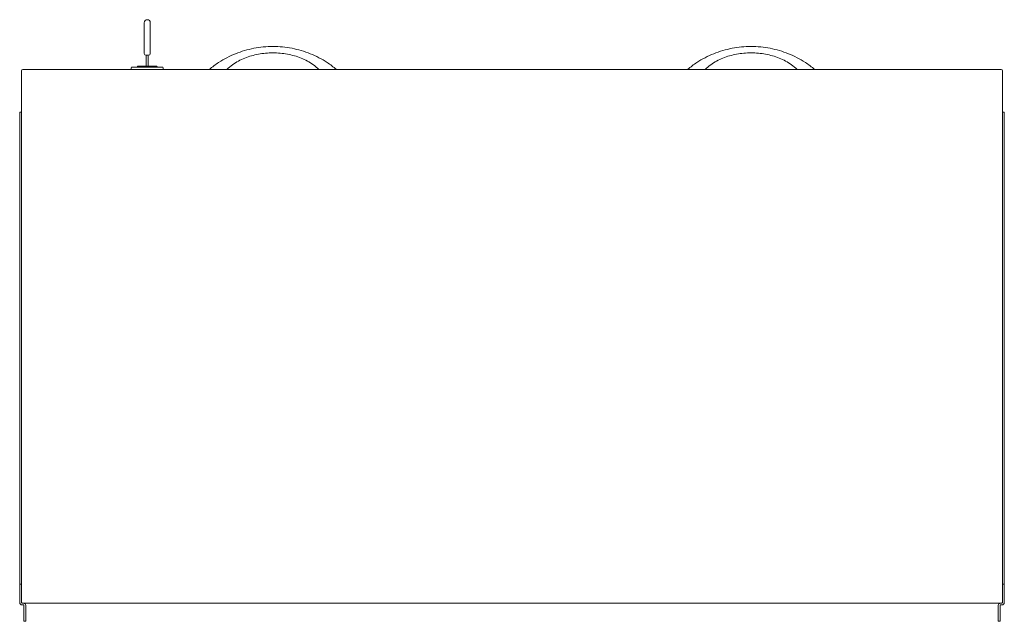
# Model space of a CAD drawing. Header units: millimetres. Extents: x -826 to -23, y -530 to -39.
import ezdxf

# ---------------------------------------------------------------- set-up
doc = ezdxf.new("R2010")
doc.units = ezdxf.units.MM

msp = doc.modelspace()

# ---------------------------------------------------------------- linework, layer by layer
at = {"color": 0, "linetype": 'Continuous', "lineweight": 0}
for p, q in [((-724.47, -41.61), (-724.47, -44.11)), ((-724.47, -66.61), (-724.47, -44.11)), ((-719.47, -44.11), (-719.47, -41.61)), ((-719.47, -44.11), (-719.47, -66.61)), ((-722.97, -68.11), (-721.97, -68.11)), ((-722.72, -71.11), (-722.72, -68.11)), ((-722.72, -77.11), (-722.72, -71.11)), ((-721.97, -68.11), (-720.97, -68.11)), ((-721.22, -68.11), (-721.22, -71.11)), ((-721.22, -71.11), (-721.22, -77.11)), ((-823.47, -79.71), (-25.47, -79.71)), ((-734.97, -78.21), (-734.97, -79.71)), ((-725.97, -77.71), (-734.47, -77.71)), ((-729.97, -77.51), (-729.97, -77.71)), ((-714.37, -77.11), (-729.57, -77.11)), ((-725.97, -77.71), (-717.97, -77.71)), ((-709.47, -77.71), (-717.97, -77.71)), ((-713.97, -77.51), (-713.97, -77.71)), ((-708.97, -78.21), (-708.97, -79.71)), ((-824.47, -513.71), (-824.47, -80.71)), ((-24.47, -80.71), (-24.47, -513.71)), ((-824.47, -114.39), (-825.97, -114.39)), ((-825.97, -162.89), (-825.97, -114.39)), ((-22.97, -114.39), (-24.47, -114.39)), ((-22.97, -162.89), (-22.97, -114.39)), ((-825.97, -499.11), (-825.97, -162.89)), ((-22.97, -499.11), (-22.97, -162.89)), ((-825.97, -499.11), (-825.97, -503.11)), ((-824.47, -499.11), (-825.97, -499.11)), ((-825.97, -514.21), (-825.97, -503.11)), ((-24.47, -499.11), (-22.97, -499.11)), ((-22.97, -503.11), (-22.97, -499.11)), ((-22.97, -503.11), (-22.97, -514.21)), ((-824.47, -513.71), (-824.47, -514.21)), ((-824.47, -513.89), (-824.45, -513.89)), ((-24.47, -513.89), (-24.49, -513.89)), ((-24.47, -514.21), (-24.47, -513.71)), ((-823.97, -514.71), (-823.47, -514.71)), ((-822.97, -516.21), (-823.97, -516.21)), ((-25.47, -514.71), (-823.47, -514.71)), ((-822.47, -525.51), (-822.47, -516.71)), ((-820.97, -516.71), (-820.97, -525.51)), ((-820.94, -525.82), (-820.94, -516.71)), ((-27.99, -525.82), (-27.99, -516.71)), ((-27.97, -525.51), (-27.97, -516.71)), ((-26.47, -516.71), (-26.47, -525.51)), ((-24.97, -516.21), (-25.97, -516.21)), ((-25.47, -514.71), (-24.97, -514.71)), ((-822.47, -525.51), (-822.47, -529.51)), ((-822.47, -529.51), (-820.97, -529.51)), ((-820.97, -529.51), (-820.97, -525.51)), ((-820.94, -527.62), (-820.97, -527.62)), ((-820.94, -525.82), (-820.94, -527.62)), ((-27.99, -527.62), (-27.99, -525.82)), ((-27.97, -527.62), (-27.99, -527.62)), ((-27.97, -525.51), (-27.97, -529.51)), ((-26.47, -529.51), (-27.97, -529.51)), ((-26.47, -529.51), (-26.47, -525.51))]:
    msp.add_line(p, q, dxfattribs=at)
for centre, radius, start, end in [((-721.97, -41.61), 2.5, 90, 180), ((-721.97, -41.61), 2.5, 0, 90), ((-722.97, -66.61), 1.5, 180, 270), ((-720.97, -66.61), 1.5, 270, 0), ((-734.47, -78.21), 0.5, 90, 180), ((-714.37, -77.51), 0.4, 0, 90), ((-822.97, -516.71), 2, 0, 90), ((-822.97, -516.71), 0.5, 0, 90), ((-822.94, -516.71), 2, 0, 90), ((-25.97, -516.71), 2, 90, 180), ((-25.97, -516.71), 0.5, 90, 180)]:
    msp.add_arc(centre, radius, start, end, dxfattribs=at)
at = {"color": 0, "linetype": 'Continuous', "lineweight": 0, "extrusion": (0, 0, -1)}
for centre, radius, start, end in [((823.47, -80.71), 1, 0, 90), ((729.57, -77.51), 0.4, 0, 90), ((709.47, -78.21), 0.5, 90, 180), ((25.47, -80.71), 1, 90, 180), ((823.47, -513.71), 1, 270, 0), ((25.47, -513.71), 1, 180, 270), ((823.97, -514.21), 2, 270, 0), ((823.97, -514.21), 0.5, 270, 0), ((25.99, -516.71), 2, 0, 90), ((24.97, -514.21), 0.5, 180, 270), ((24.97, -514.21), 2, 180, 270)]:
    msp.add_arc(centre, radius, start, end, dxfattribs=at)
at = {"color": 0, "linetype": 'Continuous', "lineweight": 0}
for points, knots in [([(-671.25, -79.71), (-668.81, -77.68), (-662.2, -72.53), (-650.08, -66.42), (-635.18, -61.95), (-619.47, -60.44), (-603.75, -61.95), (-588.85, -66.42), (-576.73, -72.53), (-570.13, -77.68), (-567.68, -79.71)], [0.0491532, 0.0491532, 0.0491532, 0.0491532, 0.125, 0.25, 0.375, 0.5, 0.625, 0.75, 0.875, 0.9508468, 0.9508468, 0.9508468, 0.9508468]), ([(-281.25, -79.71), (-278.81, -77.68), (-272.2, -72.53), (-260.08, -66.42), (-245.18, -61.95), (-229.47, -60.44), (-213.75, -61.95), (-198.85, -66.42), (-186.73, -72.53), (-180.13, -77.68), (-177.68, -79.71)], [0.0491532, 0.0491532, 0.0491532, 0.0491532, 0.125, 0.25, 0.375, 0.5, 0.625, 0.75, 0.875, 0.9508468, 0.9508468, 0.9508468, 0.9508468]), ([(-656.93, -79.71), (-655.49, -78.35), (-651.12, -74.53), (-642.58, -70.08), (-631.43, -66.83), (-619.47, -65.81), (-607.5, -66.83), (-596.35, -70.08), (-587.81, -74.53), (-583.44, -78.35), (-582.01, -79.71)], [0.0610743, 0.0610743, 0.0610743, 0.0610743, 0.125, 0.25, 0.375, 0.5, 0.625, 0.75, 0.875, 0.9389257, 0.9389257, 0.9389257, 0.9389257]), ([(-266.93, -79.71), (-265.49, -78.35), (-261.12, -74.53), (-252.58, -70.08), (-241.43, -66.83), (-229.47, -65.81), (-217.5, -66.83), (-206.35, -70.08), (-197.81, -74.53), (-193.44, -78.35), (-192.01, -79.71)], [0.0610743, 0.0610743, 0.0610743, 0.0610743, 0.125, 0.25, 0.375, 0.5, 0.625, 0.75, 0.875, 0.9389257, 0.9389257, 0.9389257, 0.9389257])]:
    msp.add_open_spline(points, degree=3, knots=knots, dxfattribs=at)

doc.saveas('drawing.dxf')
